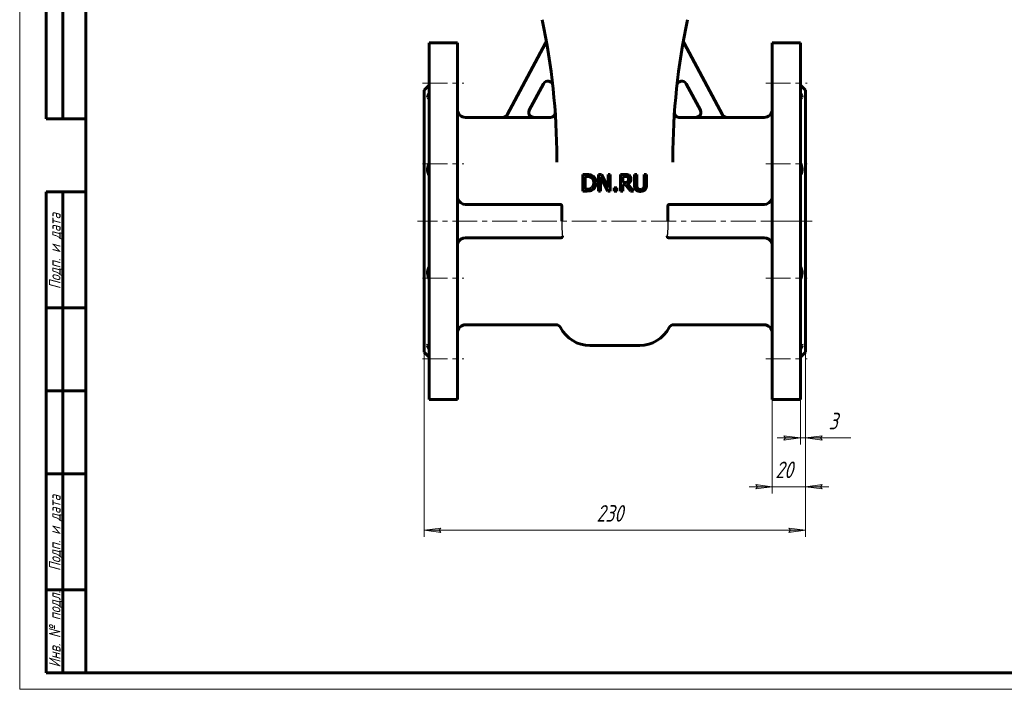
# Model space of a CAD drawing. Header units: millimetres. Extents: x 0 to 594, y 0 to 420.
# Tile 1 of 9: x 0 to 297, y 0 to 202. Entities that reach past the tile are written whole.
import ezdxf

# ---------------------------------------------------------------- set-up
doc = ezdxf.new("R2010")
doc.units = ezdxf.units.MM
for name, pattern in [('K5LT-1', [0]), ('K5LT_AXLED', [12, 7.5, -1.5, 1.5, -1.5]), ('K5LT_BASIC', [0]), ('K5LT_THIN', [0])]:
    doc.linetypes.add(name, pattern=pattern)
doc.layers.add('Системный слой', color=7, linetype='Continuous')
doc.layers.add('Системный слой (1)', color=7, linetype='Continuous', true_color=0x6c6c6c)
doc.styles.add('KDIMTEXTSTYLE', font='txt', dxfattribs={"width": 0.96, "oblique": 15, "height": 5})
doc.styles.add('KTEXTSTYLE', font='txt', dxfattribs={"width": 0.96, "height": 5})
doc.dimstyles.new('KDIMSTYLE (0.50)', dxfattribs={"dimtxt": 5, "dimasz": 1, "dimexe": 2, "dimexo": 0, "dimgap": 1, "dimtad": 1, "dimlfac": 2, "dimtxsty": 'KDIMTEXTSTYLE', "dimsah": 1, "dimcen": 0, "dimdle": 1, "dimadec": 0, "dimazin": 0, "dimtfac": 0.667, "dimtmove": 0, "dimatfit": 3, "dimfxl": 1, "dimtvp": 1, "dimtolj": 1, "dimtzin": 0, "dimarcsym": 0})

# ---------------------------------------------------------------- blocks, each defined once
blk = doc.blocks.new('U0')
at = {"layer": 'Системный слой (1)', "color": 143, "linetype": 'K5LT_BASIC', "lineweight": 60, "true_color": 0x33acca}
for p, q in [((153.72, 174.61), (153.58, 173.61)), ((153.58, 173.61), (154.07, 172.76)), ((154.07, 172.76), (155.02, 172.4)), ((155.02, 172.4), (155.05, 172.4))]:
    blk.add_line(p, q, dxfattribs=at)
blk = doc.blocks.new('U3')
at = {"layer": 'Системный слой (1)', "color": 143, "linetype": 'K5LT_BASIC', "lineweight": 60, "true_color": 0x33acca}
for p, q in [((145.71, 172.4), (134.52, 172.4)), ((160.03, 172.4), (155.05, 172.4))]:
    blk.add_line(p, q, dxfattribs=at)
blk = doc.blocks.new('U4')
at = {"layer": 'Системный слой (1)', "color": 143, "linetype": 'K5LT_BASIC', "lineweight": 60, "true_color": 0x33acca}
for p, q in [((204.09, 172.41), (203.99, 172.4)), ((204.99, 172.79), (204.09, 172.41)), ((205.46, 173.64), (204.99, 172.79)), ((205.31, 174.61), (205.46, 173.64))]:
    blk.add_line(p, q, dxfattribs=at)
blk = doc.blocks.new('U8')
at = {"layer": 'Системный слой (1)', "color": 143, "linetype": 'K5LT_BASIC', "lineweight": 60, "true_color": 0x33acca}
for p, q in [((203.99, 172.4), (199.01, 172.4)), ((224.52, 172.4), (213.32, 172.4))]:
    blk.add_line(p, q, dxfattribs=at)
blk = doc.blocks.new('U11')
at = {"layer": 'Системный слой (1)', "color": 143, "linetype": 'K5LT_BASIC', "lineweight": 60, "true_color": 0x33acca}
for p, q in [((197.51, 174), (197.51, 173.99)), ((197.51, 173.99), (197.51, 173.98)), ((197.51, 173.98), (197.51, 173.95))]:
    blk.add_line(p, q, dxfattribs=at)
blk = doc.blocks.new('U15')
at = {"layer": 'Системный слой (1)', "color": 143, "linetype": 'K5LT_BASIC', "lineweight": 60, "true_color": 0x33acca}
for p, q in [((161.64, 172.18), (161.65, 172.04)), ((161.65, 172.04), (161.66, 171.9)), ((161.66, 171.9), (161.67, 171.76))]:
    blk.add_line(p, q, dxfattribs=at)
blk = doc.blocks.new('U18')
at = {"layer": 'Системный слой (1)', "color": 143, "linetype": 'K5LT_BASIC', "lineweight": 60, "true_color": 0x33acca}
for p, q in [((235.52, 179.74), (235.94, 178.94)), ((235.56, 178.23), (235.52, 178.24)), ((235.6, 178.23), (235.56, 178.23)), ((235.64, 178.23), (235.6, 178.23)), ((235.98, 178.4), (235.64, 178.23)), ((235.94, 178.94), (235.98, 178.4))]:
    blk.add_line(p, q, dxfattribs=at)
blk = doc.blocks.new('U24')
at = {"layer": 'Системный слой (1)', "color": 143, "linetype": 'K5LT_BASIC', "lineweight": 60, "true_color": 0x33acca}
for p, q in [((235.52, 104.07), (235.56, 104.08)), ((235.56, 104.08), (235.6, 104.08)), ((235.6, 104.08), (235.64, 104.08)), ((235.64, 104.08), (235.89, 104.02)), ((235.89, 104.02), (236.01, 103.62)), ((235.72, 102.9), (235.52, 102.57)), ((236.01, 103.62), (235.72, 102.9))]:
    blk.add_line(p, q, dxfattribs=at)
blk = doc.blocks.new('U35')
at = {"layer": 'Системный слой (1)', "color": 143, "linetype": 'K5LT_BASIC', "lineweight": 60, "true_color": 0x33acca}
for p, q in [((123.14, 104.02), (123.03, 103.62)), ((123.4, 104.08), (123.14, 104.02)), ((123.43, 104.08), (123.4, 104.08)), ((123.47, 104.08), (123.43, 104.08)), ((123.52, 104.07), (123.47, 104.08)), ((123.03, 103.62), (123.31, 102.9)), ((123.31, 102.9), (123.52, 102.57))]:
    blk.add_line(p, q, dxfattribs=at)
blk = doc.blocks.new('U36')
at = {"layer": 'Системный слой (1)', "color": 143, "linetype": 'K5LT_BASIC', "lineweight": 60, "true_color": 0x33acca}
for p, q in [((123.09, 178.94), (123.05, 178.4)), ((123.05, 178.4), (123.4, 178.23)), ((123.52, 179.74), (123.09, 178.94)), ((123.4, 178.23), (123.43, 178.23)), ((123.43, 178.23), (123.47, 178.23)), ((123.47, 178.23), (123.52, 178.24))]:
    blk.add_line(p, q, dxfattribs=at)
blk = doc.blocks.new('D0')
at = {"layer": 'Системный слой (1)'}
for points in [[(126.52, 47.94), (127.02, 48.6), (122.02, 47.94), (127.02, 47.28)], [(232.02, 47.28), (237.02, 47.94), (232.02, 48.6), (232.52, 47.94)]]:
    blk.add_hatch(color=7, dxfattribs=at).paths.add_polyline_path(points)
at = {"layer": 'Системный слой (1)', "color": 7, "linetype": 'K5LT_THIN', "lineweight": 18, "true_color": 0xffffff}
for p, q in [((122.02, 101.65), (122.02, 45.94)), ((237.02, 101.65), (237.02, 45.94)), ((122.02, 47.94), (127.02, 48.6)), ((127.02, 47.28), (122.02, 47.94)), ((127.02, 48.6), (126.52, 47.94)), ((126.52, 47.94), (127.02, 47.28)), ((232.52, 47.94), (232.02, 48.6)), ((232.02, 48.6), (237.02, 47.94)), ((237.02, 47.94), (232.02, 47.28)), ((232.02, 47.28), (232.52, 47.94))]:
    blk.add_line(p, q, dxfattribs=at)
blk.add_wipeout([(173.98, 48.94), (173.98, 56.32), (184.61, 56.32), (184.61, 48.94)]).dxf.layer = 'Системный слой (1)'
blk.add_line((122.02, 47.94), (237.02, 47.94), dxfattribs=at)
at = {"layer": 'Системный слой (1)', "color": 7, "insert": (173.98, 55.53), "char_height": 5, "attachment_point": 1, "style": 'KTEXTSTYLE'}
blk.add_mtext('\\fArial|b0|c204|p34;\\H5.0;\\W1.000;\\Q15;\\fGOST Type AU|b0|i0|c204|p34;\\Q15;\\W0.960;230', dxfattribs=at)
blk = doc.blocks.new('KDIMARROW_01')
at = {"layer": 'Системный слой'}
blk.add_hatch(color=0, dxfattribs=at).paths.add_polyline_path([(-5, -0.66), (0, 0), (-5, 0.66), (-4.5, 0)])
at = {"layer": 'Системный слой', "color": 0, "linetype": 'K5LT_THIN', "lineweight": 18}
for p, q in [((-4.5, 0), (-5, 0.66)), ((-5, 0.66), (0, 0)), ((0, 0), (-5, -0.66)), ((-5, -0.66), (-4.5, 0))]:
    blk.add_line(p, q, dxfattribs=at)
at = {"layer": 'Системный слой (1)', "color": 0, "linetype": 'K5LT_THIN', "lineweight": 18}
blk.add_line((422.82, 141.15), (422.32, 141.15), dxfattribs=at)
blk = doc.blocks.new('D1')
at = {"layer": 'Системный слой (1)', "color": 7, "linetype": 'K5LT_THIN', "lineweight": 18, "true_color": 0xffffff}
for p, q in [((222.02, 61.73), (222.52, 61.07)), ((222.52, 61.07), (222.02, 60.41)), ((241.52, 61.07), (242.02, 61.73)), ((242.02, 60.41), (241.52, 61.07))]:
    blk.add_line(p, q, dxfattribs=at)
blk.add_wipeout([(227.93, 62.07), (227.93, 69.45), (235.77, 69.45), (235.77, 62.07)]).dxf.layer = 'Системный слой (1)'
at = {"layer": 'Системный слой (1)'}
for points in [[(227.02, 61.07), (222.02, 61.73), (222.52, 61.07), (222.02, 60.41)], [(241.52, 61.07), (242.02, 61.73), (237.02, 61.07), (242.02, 60.41)]]:
    blk.add_hatch(color=7, dxfattribs=at).paths.add_polyline_path(points)
at = {"layer": 'Системный слой (1)', "color": 7, "linetype": 'K5LT_THIN', "lineweight": 18, "true_color": 0xffffff}
for p, q in [((237.02, 101.65), (237.02, 59.07)), ((227.02, 87.4), (227.02, 59.07)), ((227.02, 61.07), (220.02, 61.07)), ((227.02, 61.07), (222.02, 61.73)), ((222.02, 60.41), (227.02, 61.07)), ((227.02, 61.07), (237.02, 61.07)), ((242.02, 61.73), (237.02, 61.07)), ((237.02, 61.07), (242.02, 60.41)), ((237.02, 61.07), (244.02, 61.07))]:
    blk.add_line(p, q, dxfattribs=at)
at = {"layer": 'Системный слой (1)', "color": 7, "insert": (227.93, 68.66), "char_height": 5, "attachment_point": 1, "style": 'KTEXTSTYLE'}
blk.add_mtext('\\fArial|b0|c204|p34;\\H5.0;\\W1.000;\\Q15;\\fGOST Type AU|b0|i0|c204|p34;\\Q15;\\W0.960;20', dxfattribs=at)
blk = doc.blocks.new('D2')
at = {"layer": 'Системный слой (1)'}
for points in [[(235.52, 75.78), (230.52, 76.44), (231.02, 75.78), (230.52, 75.12)], [(241.52, 75.78), (242.02, 76.44), (237.02, 75.78), (242.02, 75.12)]]:
    blk.add_hatch(color=7, dxfattribs=at).paths.add_polyline_path(points)
at = {"layer": 'Системный слой (1)', "color": 7, "linetype": 'K5LT_THIN', "lineweight": 18, "true_color": 0xffffff}
for p, q in [((237.02, 101.65), (237.02, 73.78)), ((235.52, 87.4), (235.52, 73.78)), ((235.52, 75.78), (228.52, 75.78)), ((235.52, 75.78), (230.52, 76.44)), ((230.52, 76.44), (231.02, 75.78)), ((231.02, 75.78), (230.52, 75.12)), ((230.52, 75.12), (235.52, 75.78)), ((235.52, 75.78), (237.02, 75.78)), ((242.02, 76.44), (237.02, 75.78)), ((237.02, 75.78), (242.02, 75.12)), ((237.02, 75.78), (242.01, 75.78)), ((241.52, 75.78), (242.02, 76.44)), ((242.02, 75.12), (241.52, 75.78))]:
    blk.add_line(p, q, dxfattribs=at)
blk.add_wipeout([(244.01, 76.78), (244.01, 84.16), (248.55, 84.16), (248.55, 76.78)]).dxf.layer = 'Системный слой (1)'
for p, q in [((237.02, 75.78), (244.02, 75.78)), ((242.01, 75.78), (250.74, 75.78))]:
    blk.add_line(p, q, dxfattribs=at)
at = {"layer": 'Системный слой (1)', "color": 7, "insert": (244.01, 83.37), "char_height": 5, "attachment_point": 1, "style": 'KTEXTSTYLE'}
blk.add_mtext('\\fArial|b0|c204|p34;\\H5.0;\\W1.000;\\Q15;\\fGOST Type AU|b0|i0|c204|p34;\\Q15;\\W0.960;3', dxfattribs=at)
blk = doc.blocks.new('U62')
at = {"color": 7, "linetype": 'K5LT_THIN', "lineweight": 18, "true_color": 0xffffff}
for p, q in [((0, 0), (0, 420)), ((594, 0), (0, 0))]:
    blk.add_line(p, q, dxfattribs=at)
at = {"color": 143, "linetype": 'K5LT_BASIC', "lineweight": 60, "true_color": 0x33acca}
for p, q in [((20, 5), (20, 415)), ((8, 172), (8, 292)), ((13, 172), (13, 292)), ((20, 172), (8, 172)), ((8, 5), (8, 150)), ((20, 150), (8, 150)), ((13, 5), (13, 150)), ((20, 115), (8, 115)), ((20, 90), (8, 90)), ((20, 65), (8, 65)), ((20, 30), (8, 30)), ((20, 5), (8, 5)), ((589, 5), (20, 5))]:
    blk.add_line(p, q, dxfattribs=at)
at = {"color": 7, "char_height": 3.5, "attachment_point": 1, "rotation": 90, "style": 'KTEXTSTYLE'}
for s, insert in [('\\fArial|b0|c204|p34;\\H5.0;\\W1.000;\\Q15;\\fGOST Type AU|b0|i0|c204|p34;\\Q15;\\W0.960;\\H3.50;Подп. и дата', (8.82, 120.66)), ('\\fArial|b0|c204|p34;\\H5.0;\\W1.000;\\Q15;\\fGOST Type AU|b0|i0|c204|p34;\\Q15;\\W0.960;\\H3.50;Подп. и дата', (8.82, 35.66)), ('\\fArial|b0|c204|p34;\\H5.0;\\W1.000;\\Q15;\\fGOST Type AU|b0|i0|c204|p34;\\Q15;\\W0.960;\\H3.50;Инв. № подл.', (8.82, 6.57))]:
    blk.add_mtext(s, dxfattribs=dict(at, insert=insert))

msp = doc.modelspace()

# ---------------------------------------------------------------- linework, layer by layer
at = {"layer": 'Системный слой (1)', "color": 143, "linetype": 'K5LT_BASIC', "lineweight": 60, "true_color": 0x33acca}
for p, q in [((123.5166, 194.9038), (132.0166, 194.9038)), ((123.5166, 194.9038), (123.5166, 87.4038)), ((132.0166, 194.9038), (132.0166, 87.4038)), ((147.0233, 173.1704), (158.6315, 194.7917)), ((212.0099, 173.1704), (200.4017, 194.7917)), ((227.0166, 194.9038), (227.0166, 87.4038)), ((235.5166, 194.9038), (227.0166, 194.9038)), ((235.5166, 194.9038), (235.5166, 87.4038)), ((122.0166, 180.6538), (123.5166, 182.1538)), ((157.9858, 182.5517), (153.711, 174.5895)), ((201.0473, 182.5517), (205.3221, 174.5895)), ((237.0166, 180.6538), (235.5166, 182.1538)), ((122.0166, 180.6538), (122.0166, 101.6538)), ((237.0166, 180.6538), (237.0166, 101.6538)), ((145.7005, 172.3788), (155.0313, 172.3788)), ((161.5436, 173.7112), (161.5233, 174.0059)), ((161.5236, 174.0016), (161.5268, 173.9545)), ((197.4895, 173.7111), (197.5099, 174.0065)), ((213.3327, 172.3788), (204.0018, 172.3788)), ((162.0166, 158.939), (162.0166, 159.9657)), ((197.0166, 158.939), (197.0166, 159.9657)), ((171.0383, 155.2185), (169.8997, 155.2185)), ((169.8997, 155.2185), (169.8997, 150.2185)), ((170.5642, 154.6432), (171.0707, 154.6432)), ((170.5642, 150.7939), (170.5642, 154.6432)), ((175.5075, 155.2185), (174.5634, 155.2185)), ((174.5634, 155.2185), (174.5634, 150.2185)), ((175.1833, 154.5297), (177.3957, 150.2185)), ((175.1833, 150.2185), (175.1833, 154.5297)), ((177.5213, 151.2599), (175.5075, 155.2185)), ((178.1412, 155.2185), (177.5213, 155.2185)), ((177.5213, 155.2185), (177.5213, 151.2599)), ((178.1412, 150.2185), (178.1412, 155.2185)), ((182.5253, 155.2185), (181.2368, 155.2185)), ((181.2368, 155.2185), (181.2368, 150.2185)), ((181.9013, 154.6432), (182.5618, 154.6432)), ((181.9013, 152.7631), (181.9013, 154.6432)), ((185.4427, 155.2185), (185.4427, 152.0986)), ((186.1072, 155.2185), (185.4427, 155.2185)), ((186.1072, 152.0986), (186.1072, 155.2185)), ((188.3965, 155.2185), (188.3965, 152.0824)), ((189.061, 155.2185), (188.3965, 155.2185)), ((189.061, 152.0986), (189.061, 155.2185)), ((182.4848, 152.7631), (181.9013, 152.7631)), ((181.9013, 150.2185), (181.9013, 152.208)), ((181.9013, 152.208), (182.6631, 152.208)), ((182.6631, 152.208), (184.2433, 150.2185)), ((185.1064, 150.2185), (183.3276, 152.3944)), ((169.8997, 150.2185), (171.0504, 150.2185)), ((171.0707, 150.7939), (170.5642, 150.7939)), ((174.5634, 150.2185), (175.1833, 150.2185)), ((177.3957, 150.2185), (178.1412, 150.2185)), ((180.0861, 151.1748), (179.2838, 151.1748)), ((179.2838, 151.1748), (179.2838, 150.2185)), ((179.2838, 150.2185), (180.0861, 150.2185)), ((180.0861, 150.2185), (180.0861, 151.1748)), ((181.2368, 150.2185), (181.9013, 150.2185)), ((184.2433, 150.2185), (185.1064, 150.2185)), ((134.5166, 146.1538), (163.2167, 146.1538)), ((163.5055, 145.6538), (163.5055, 141.1538)), ((195.5276, 145.6538), (195.5276, 141.1538)), ((224.5166, 146.1538), (195.8164, 146.1538)), ((163.4359, 136.1538), (134.5166, 136.1538)), ((195.5973, 136.1538), (224.5166, 136.1538)), ((161.7849, 109.9038), (134.5166, 109.9038)), ((224.5166, 109.9038), (197.2483, 109.9038)), ((122.0166, 101.6538), (123.5166, 100.1538)), ((172.0166, 103.6538), (187.0166, 103.6538)), ((237.0166, 101.6538), (235.5166, 100.1538)), ((123.5166, 87.4038), (132.0166, 87.4038)), ((235.5166, 87.4038), (227.0166, 87.4038))]:
    msp.add_line(p, q, dxfattribs=at)
at = {"layer": 'Системный слой (1)', "color": 30, "linetype": 'K5LT_AXLED', "lineweight": 18, "true_color": 0xff8000}
for p, q in [((121.5166, 182.7284), (134.0166, 182.7284)), ((225.0166, 182.7284), (237.5166, 182.7284)), ((121.5166, 158.3746), (134.0166, 158.3746)), ((225.0166, 158.3746), (237.5166, 158.3746)), ((234.0166, 141.1538), (120.0166, 141.1538)), ((239.0166, 141.1538), (225.0166, 141.1538)), ((121.5166, 123.9331), (134.0166, 123.9331)), ((225.0166, 123.9331), (237.5166, 123.9331)), ((121.5166, 99.5792), (134.0166, 99.5792)), ((225.0166, 99.5792), (237.5166, 99.5792))]:
    msp.add_line(p, q, dxfattribs=at)
at = {"layer": 'Системный слой (1)', "color": 143, "linetype": 'K5LT_BASIC', "lineweight": 60, "true_color": 0x33acca}
for centre, radius, start, end in [((-37.9834, 159.9657), 200, 0, 12.094757), ((397.0166, 159.9657), 200, 167.905243, 180), ((157.3099, 195.5012), 1.5, 331.769278, 10.312693), ((201.7233, 195.5012), 1.5, 169.687307, 208.230722), ((159.3074, 181.8422), 1.5, 6.327348, 151.769278), ((199.7257, 181.8422), 1.5, 28.230722, 173.672652), ((134.5166, 174.9038), 2.5, 180, 270), ((-37.9834, 159.9657), 200, 4.010382, 4.025513), ((397.0166, 159.9657), 200, 175.974302, 175.990844), ((224.5166, 174.9038), 2.5, 270, 0), ((134.5166, 148.6538), 2.5, 199.008855, 270), ((224.5166, 148.6538), 2.5, 270, 340.991145), ((134.5166, 133.6538), 2.5, 90, 160.991145), ((224.5166, 133.6538), 2.5, 19.008855, 90), ((134.5166, 107.4038), 2.5, 90, 180), ((161.7849, 108.4038), 1.5, 27.162888, 90), ((197.2483, 108.4038), 1.5, 90, 152.837112), ((224.5166, 107.4038), 2.5, 0, 90), ((172.0166, 113.6538), 10, 207.162888, 270), ((187.0166, 113.6538), 10, 270, 332.837112)]:
    msp.add_arc(centre, radius, start, end, dxfattribs=at)
for points, knots in [([(147.0233, 173.1704), (146.9995, 173.126), (146.9734, 173.0829), (146.9169, 172.9993), (146.8865, 172.9588), (146.822, 172.8812), (146.7879, 172.8442), (146.7207, 172.7782), (146.6881, 172.7488), (146.6262, 172.6978), (146.5974, 172.6758), (146.5268, 172.6259), (146.4842, 172.599), (146.3963, 172.5494), (146.3509, 172.5267), (146.2723, 172.4923), (146.2398, 172.4794), (146.159, 172.4504), (146.1103, 172.4357), (146.0119, 172.4112), (145.9622, 172.4014), (145.8629, 172.387), (145.8134, 172.3823), (145.7426, 172.3793), (145.7215, 172.3788), (145.7005, 172.3788)], [0, 0, 0, 0, 0.030239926, 0.030239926, 0.060745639, 0.060745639, 0.09102989, 0.09102989, 0.117410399, 0.117410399, 0.139182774, 0.139182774, 0.169479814, 0.169479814, 0.200024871, 0.200024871, 0.221045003, 0.221045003, 0.251572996, 0.251572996, 0.282064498, 0.282064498, 0.311995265, 0.311995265, 0.324650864, 0.324650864, 0.324650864, 0.324650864]), ([(145.7145, 172.4038), (146.0225, 172.4038), (146.5602, 172.5755), (146.9268, 172.9907), (147.0361, 173.1943)], [0, 0, 0, 0, 0.57142718, 1, 1, 1, 1]), ([(155.0313, 172.3788), (154.9811, 172.3788), (154.9311, 172.3814), (154.8312, 172.3916), (154.7813, 172.3993), (154.6826, 172.4196), (154.6337, 172.4323), (154.5443, 172.4602), (154.5035, 172.4749), (154.4164, 172.5107), (154.3705, 172.5322), (154.2824, 172.5793), (154.2401, 172.6046), (154.1572, 172.6602), (154.1166, 172.6906), (154.0439, 172.7509), (154.0115, 172.7803), (153.9441, 172.8468), (153.9098, 172.8843), (153.845, 172.9625), (153.8147, 173.0032), (153.7587, 173.0865), (153.733, 173.1291), (153.6891, 173.2113), (153.6702, 173.2505), (153.651, 173.2959), (153.6487, 173.3012), (153.6276, 173.3527), (153.6112, 173.3996), (153.5829, 173.4956), (153.5711, 173.5446), (153.5525, 173.6442), (153.5456, 173.6947), (153.538, 173.783), (153.5361, 173.8207), (153.535, 173.9095), (153.5369, 173.9605), (153.5456, 174.0617), (153.5524, 174.112), (153.5662, 174.1864), (153.5714, 174.2109), (153.5889, 174.2847), (153.6031, 174.3334), (153.6361, 174.4282), (153.6548, 174.4742), (153.6869, 174.543), (153.6986, 174.5664), (153.711, 174.5895)], [0, 0, 0, 0, 0.030115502, 0.030115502, 0.060573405, 0.060573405, 0.091034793, 0.091034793, 0.117142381, 0.117142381, 0.147668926, 0.147668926, 0.177413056, 0.177413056, 0.207948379, 0.207948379, 0.234221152, 0.234221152, 0.264699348, 0.264699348, 0.295236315, 0.295236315, 0.325181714, 0.325181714, 0.351340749, 0.351340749, 0.354824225, 0.354824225, 0.384772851, 0.384772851, 0.415213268, 0.415213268, 0.445912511, 0.445912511, 0.468578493, 0.468578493, 0.499208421, 0.499208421, 0.52968652, 0.52968652, 0.54470674, 0.54470674, 0.575230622, 0.575230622, 0.605106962, 0.605106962, 0.620842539, 0.620842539, 0.620842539, 0.620842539]), ([(161.5236, 174.0016), (161.5236, 174.0015), (161.5236, 174.0015), (161.5236, 174.0005), (161.5236, 174.0002), (161.5237, 173.9994), (161.5237, 173.999), (161.5238, 173.998), (161.5238, 173.9979), (161.5238, 173.9974), (161.5238, 173.9972), (161.5239, 173.9964), (161.5239, 173.9956), (161.5241, 173.9934), (161.5242, 173.9917), (161.5243, 173.9901), (161.5243, 173.9899), (161.5243, 173.989), (161.5244, 173.988), (161.5245, 173.9857), (161.5246, 173.9845), (161.5247, 173.9818), (161.5248, 173.9804), (161.5249, 173.9776), (161.525, 173.976), (161.5252, 173.9721), (161.5253, 173.9698), (161.5255, 173.9648), (161.5256, 173.9622), (161.5258, 173.9573), (161.5258, 173.955), (161.5259, 173.9521), (161.526, 173.9515), (161.526, 173.9497), (161.526, 173.9487), (161.5261, 173.9455), (161.5262, 173.9434), (161.5263, 173.9369), (161.5264, 173.9325), (161.5266, 173.9195), (161.5267, 173.9106), (161.5266, 173.891), (161.5264, 173.8804), (161.5256, 173.8483), (161.5246, 173.8269), (161.5203, 173.7628), (161.5155, 173.7202), (161.4987, 173.6112), (161.484, 173.5452), (161.4459, 173.4154), (161.4225, 173.3516), (161.3679, 173.2288), (161.3367, 173.1697), (161.2678, 173.0582), (161.2303, 173.0058), (161.15, 172.9082), (161.1074, 172.8628), (161.0131, 172.7741), (160.9609, 172.7312), (160.8498, 172.6515), (160.7906, 172.6149), (160.6675, 172.5494), (160.6033, 172.5206), (160.4723, 172.4723), (160.4056, 172.4527), (160.272, 172.4233), (160.2052, 172.4133), (160.1011, 172.4051), (160.064, 172.4036), (160.0268, 172.4036)], [0, 0, 0, 0, 0.6691545, 0.6691545, 1.00369916, 1.00369916, 1.27138703, 1.27138703, 1.33830899, 1.33830899, 1.40523096, 1.40523096, 1.59529126, 1.59529126, 1.77126946, 1.77126946, 1.78535155, 1.78535155, 1.85938743, 1.85938743, 1.93342331, 1.93342331, 1.98937617, 1.98937617, 2.04532903, 2.04532903, 2.11209543, 2.11209543, 2.17886184, 2.17886184, 2.23290789, 2.23290789, 2.24853756, 2.24853756, 2.27315824, 2.27315824, 2.32239958, 2.32239958, 2.42088227, 2.42088227, 2.61784764, 2.61784764, 2.85548163, 2.85548163, 3.33074962, 3.33074962, 4.28128559, 4.28128559, 5.77608615, 5.77608615, 7.27861781, 7.27861781, 8.75670519, 8.75670519, 10.18208997, 10.18208997, 11.55806649, 11.55806649, 13.0517404, 13.0517404, 14.58959399, 14.58959399, 16.14449881, 16.14449881, 17.68264428, 17.68264428, 19.17542959, 19.17542959, 20, 20, 20, 20]), ([(161.7156, 170.9313), (161.7087, 171.057), (161.7018, 171.1791), (161.6884, 171.4157), (161.6818, 171.5303), (161.6689, 171.752), (161.6626, 171.8591), (161.6533, 172.0143), (161.6502, 172.0651), (161.6468, 172.1215), (161.6464, 172.128), (161.6452, 172.1488), (161.6443, 172.1636), (161.6434, 172.178), (161.6434, 172.178), (161.6417, 172.2057), (161.64, 172.2338), (161.6324, 172.3569), (161.6267, 172.4491), (161.6212, 172.5372)], [0, 0, 0, 0, 4.26033363, 4.26033363, 8.52066727, 8.52066727, 12.7810009, 12.7810009, 14.91646891, 14.91646891, 15.19283071, 15.19283071, 15.8217986, 15.8217986, 15.82192264, 15.82192264, 17.04133454, 17.04133454, 21.30166817, 21.30166817, 21.30166817, 21.30166817]), ([(197.3194, 170.9642), (197.326, 171.0846), (197.3326, 171.2015), (197.3454, 171.4285), (197.3518, 171.5385), (197.3642, 171.7517), (197.3703, 171.8548), (197.3792, 172.0041), (197.3822, 172.0528), (197.388, 172.1489), (197.3909, 172.1963), (197.3994, 172.3354), (197.4069, 172.457), (197.4123, 172.5426)], [0, 0, 0, 0, 4.23274245, 4.23274245, 8.4654849, 8.4654849, 12.69822735, 12.69822735, 14.80572744, 14.80572744, 16.9309698, 16.9309698, 21.16371224, 21.16371224, 21.16371224, 21.16371224]), ([(197.5096, 174.002), (197.5096, 174.002), (197.5096, 174.002), (197.5096, 174.0018), (197.5096, 174.0019), (197.5096, 174.0011), (197.5095, 174.0009), (197.5095, 174.0002), (197.5095, 173.9999), (197.5094, 173.999), (197.5094, 173.9989), (197.5094, 173.9985), (197.5094, 173.9983), (197.5093, 173.9976), (197.5093, 173.9968), (197.5092, 173.995), (197.5091, 173.9943), (197.509, 173.9928), (197.509, 173.9919), (197.5089, 173.9908), (197.5089, 173.9905), (197.5089, 173.9895), (197.5088, 173.989), (197.5087, 173.9873), (197.5087, 173.9861), (197.5085, 173.9835), (197.5085, 173.9822), (197.5083, 173.9795), (197.5082, 173.9779), (197.5081, 173.9742), (197.508, 173.972), (197.5078, 173.9674), (197.5077, 173.965), (197.5075, 173.9603), (197.5074, 173.9583), (197.5072, 173.952), (197.5071, 173.9477), (197.5068, 173.9386), (197.5067, 173.934), (197.5065, 173.92), (197.5065, 173.9104), (197.5066, 173.8887), (197.5068, 173.8764), (197.5078, 173.8395), (197.5091, 173.8149), (197.5149, 173.7412), (197.5212, 173.6922), (197.5416, 173.5771), (197.5579, 173.5113), (197.599, 173.3823), (197.6238, 173.3191), (197.6811, 173.198), (197.7135, 173.1399), (197.7845, 173.0308), (197.8229, 172.9797), (197.9054, 172.884), (197.9493, 172.8392), (198.0462, 172.7521), (198.0996, 172.7102), (198.2131, 172.6326), (198.2732, 172.5972), (198.398, 172.5345), (198.4628, 172.5072), (198.5946, 172.462), (198.6615, 172.444), (198.7951, 172.4179), (198.8617, 172.4094), (198.9544, 172.4043), (198.9804, 172.4036), (199.0064, 172.4036)], [0, 0, 0, 0, 0.04444543, 0.04444543, 0.66840517, 0.66840517, 1.0025833, 1.0025833, 1.26996494, 1.26996494, 1.33681035, 1.33681035, 1.40365576, 1.40365576, 1.60169587, 1.60169587, 1.72088364, 1.72088364, 1.79973599, 1.79973599, 1.8310996, 1.8310996, 1.87272713, 1.87272713, 1.94571826, 1.94571826, 1.99949762, 1.99949762, 2.05327697, 2.05327697, 2.11610831, 2.11610831, 2.17893966, 2.17893966, 2.22859346, 2.22859346, 2.32790107, 2.32790107, 2.43315752, 2.43315752, 2.64367042, 2.64367042, 2.91669314, 2.91669314, 3.46273859, 3.46273859, 4.5548295, 4.5548295, 6.05257232, 6.05257232, 7.55120756, 7.55120756, 9.01959022, 9.01959022, 10.43256432, 10.43256432, 11.81668279, 11.81668279, 13.31770428, 13.31770428, 14.85857633, 14.85857633, 16.41125587, 16.41125587, 17.94224825, 17.94224825, 19.42425183, 19.42425183, 20, 20, 20, 20]), ([(204.0018, 172.3788), (204.052, 172.3788), (204.102, 172.3814), (204.2019, 172.3916), (204.2518, 172.3993), (204.3506, 172.4196), (204.3994, 172.4323), (204.4889, 172.4602), (204.5297, 172.4749), (204.6168, 172.5107), (204.6627, 172.5322), (204.7508, 172.5793), (204.7931, 172.6046), (204.876, 172.6602), (204.9166, 172.6906), (204.9893, 172.7509), (205.0218, 172.7803), (205.0891, 172.8468), (205.1235, 172.8843), (205.1882, 172.9625), (205.2186, 173.0032), (205.2746, 173.0865), (205.3002, 173.1291), (205.3442, 173.2113), (205.363, 173.2505), (205.3823, 173.2959), (205.3845, 173.3012), (205.4056, 173.3527), (205.422, 173.3996), (205.4503, 173.4955), (205.4621, 173.5446), (205.4808, 173.6442), (205.4876, 173.6947), (205.4952, 173.783), (205.4971, 173.8207), (205.4982, 173.9095), (205.4963, 173.9605), (205.4876, 174.0617), (205.4808, 174.112), (205.4669, 174.1864), (205.4618, 174.2109), (205.4442, 174.2847), (205.43, 174.3334), (205.3971, 174.4282), (205.3784, 174.4743), (205.3463, 174.543), (205.3345, 174.5664), (205.3221, 174.5895)], [0, 0, 0, 0, 0.030115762, 0.030115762, 0.060574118, 0.060574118, 0.091035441, 0.091035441, 0.117142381, 0.117142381, 0.14766915, 0.14766915, 0.177413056, 0.177413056, 0.207947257, 0.207947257, 0.234221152, 0.234221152, 0.264698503, 0.264698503, 0.295234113, 0.295234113, 0.325177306, 0.325177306, 0.351340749, 0.351340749, 0.354824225, 0.354824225, 0.38477058, 0.38477058, 0.415209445, 0.415209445, 0.445908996, 0.445908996, 0.468578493, 0.468578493, 0.499208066, 0.499208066, 0.52968763, 0.52968763, 0.54470674, 0.54470674, 0.575231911, 0.575231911, 0.605110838, 0.605110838, 0.620842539, 0.620842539, 0.620842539, 0.620842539]), ([(213.3186, 172.4038), (213.0106, 172.4038), (212.4729, 172.5754), (212.1063, 172.9907), (211.997, 173.1943)], [0, 0, 0, 0, 0.57142718, 1, 1, 1, 1]), ([(212.0099, 173.1704), (212.0337, 173.126), (212.0597, 173.0829), (212.1162, 172.9993), (212.1466, 172.9588), (212.2112, 172.8812), (212.2453, 172.8442), (212.3124, 172.7782), (212.345, 172.7488), (212.4069, 172.6978), (212.4357, 172.6758), (212.5064, 172.6259), (212.5489, 172.599), (212.6369, 172.5494), (212.6823, 172.5267), (212.7608, 172.4923), (212.7933, 172.4794), (212.8742, 172.4504), (212.9228, 172.4357), (213.0212, 172.4112), (213.0709, 172.4014), (213.1702, 172.387), (213.2197, 172.3823), (213.2905, 172.3793), (213.3116, 172.3788), (213.3327, 172.3788)], [0, 0, 0, 0, 0.030241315, 0.030241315, 0.060747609, 0.060747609, 0.091030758, 0.091030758, 0.117410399, 0.117410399, 0.139182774, 0.139182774, 0.169478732, 0.169478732, 0.200023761, 0.200023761, 0.221045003, 0.221045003, 0.251572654, 0.251572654, 0.282064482, 0.282064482, 0.311996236, 0.311996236, 0.324650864, 0.324650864, 0.324650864, 0.324650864]), ([(123.5166, 158.6432), (123.4426, 158.4894), (123.316, 158.1955), (123.1827, 157.7917), (123.1018, 157.4619), (123.0527, 157.1844), (123.0233, 156.9188), (123.0126, 156.6378), (123.0246, 156.3729), (123.0593, 156.1021), (123.114, 155.8515), (123.1892, 155.619), (123.2968, 155.3615), (123.4071, 155.1651), (123.4971, 155.0353), (123.5166, 155.0083)], [0, 0, 0, 0, 1.9446166, 3.6206512, 4.83390498, 5.85012304, 6.90687576, 7.99967183, 9.2562934, 10.21225863, 11.51151657, 12.66494211, 13.58544075, 15.48769304, 16, 16, 16, 16]), ([(235.5166, 158.6432), (235.5905, 158.4894), (235.7171, 158.1955), (235.8505, 157.7917), (235.9314, 157.4619), (235.9805, 157.1844), (236.0098, 156.9188), (236.0205, 156.6378), (236.0086, 156.3729), (235.9738, 156.1021), (235.9191, 155.8515), (235.844, 155.619), (235.7363, 155.3615), (235.6261, 155.1651), (235.5361, 155.0353), (235.5166, 155.0083)], [0, 0, 0, 0, 1.9446166, 3.6206512, 4.83390498, 5.85012304, 6.90687576, 7.99967183, 9.2562934, 10.21225863, 11.51151657, 12.66494211, 13.58544075, 15.48769304, 16, 16, 16, 16]), ([(172.8292, 154.8215), (172.6401, 154.9457), (172.4119, 155.043), (172.1041, 155.1238), (172.0615, 155.1336), (172.0166, 155.1426)], [-1.166779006, -1.166779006, -1.166779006, -1.166779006, -0.418099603, -0.418099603, -0.305211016, -0.305211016, -0.305211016, -0.305211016]), ([(173.8422, 152.7145), (173.8422, 153.2007), (173.7537, 153.6201), (173.3999, 154.3251), (173.1507, 154.6081), (172.8292, 154.8215)], [-0.387823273, -0.387823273, -0.387823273, -0.387823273, -0.193911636, -0.193911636, 0, 0, 0, 0]), ([(183.7976, 154.9552), (183.622, 155.0686), (183.4377, 155.1409), (183.0514, 155.203), (182.8117, 155.2185), (182.5253, 155.2185)], [-0.264188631, -0.264188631, -0.264188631, -0.264188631, -0.132094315, -0.132094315, 0, 0, 0, 0]), ([(182.5618, 154.6432), (182.7455, 154.6432), (182.9001, 154.6303), (183.1513, 154.579), (183.2614, 154.5351), (183.356, 154.473)], [-0.17270588, -0.17270588, -0.17270588, -0.17270588, -0.08635294, -0.08635294, 0, 0, 0, 0]), ([(183.356, 154.473), (183.464, 154.4001), (183.5437, 154.3075), (183.6463, 154.0833), (183.672, 153.9544), (183.672, 153.8085)], [-0.133910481, -0.133910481, -0.133910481, -0.133910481, -0.06695524, -0.06695524, 0, 0, 0, 0]), ([(184.3649, 153.8612), (184.3649, 154.1232), (184.3142, 154.3427), (184.1116, 154.6965), (183.9732, 154.8417), (183.7976, 154.9552)], [-0.317196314, -0.317196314, -0.317196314, -0.317196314, -0.158598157, -0.158598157, 0, 0, 0, 0]), ([(172.3916, 154.3433), (172.6428, 154.1894), (172.8319, 153.9766), (173.0858, 153.4337), (173.1493, 153.1062), (173.1493, 152.7226)], [-0.374955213, -0.374955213, -0.374955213, -0.374955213, -0.187477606, -0.187477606, 0, 0, 0, 0]), ([(173.1493, 152.7226), (173.1493, 152.3336), (173.0912, 152.0095), (172.8589, 151.4908), (172.6847, 151.2828), (172.4524, 151.1262)], [-0.452495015, -0.452495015, -0.452495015, -0.452495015, -0.226247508, -0.226247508, 0, 0, 0, 0]), ([(172.8211, 150.6197), (173.1318, 150.825), (173.3796, 151.1113), (173.7497, 151.846), (173.8422, 152.258), (173.8422, 152.7145)], [-0.457315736, -0.457315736, -0.457315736, -0.457315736, -0.228657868, -0.228657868, 0, 0, 0, 0]), ([(183.3884, 153.0224), (183.283, 152.9171), (183.154, 152.8475), (182.8488, 152.78), (182.6766, 152.7631), (182.4848, 152.7631)], [-0.138718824, -0.138718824, -0.138718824, -0.138718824, -0.069359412, -0.069359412, 0, 0, 0, 0]), ([(183.3276, 152.3944), (183.6463, 152.5132), (183.8989, 152.6963), (184.2717, 153.1906), (184.3649, 153.4965), (184.3649, 153.8612)], [-0.242803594, -0.242803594, -0.242803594, -0.242803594, -0.121401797, -0.121401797, 0, 0, 0, 0]), ([(183.672, 153.8085), (183.672, 153.6356), (183.649, 153.4843), (183.5572, 153.225), (183.4856, 153.1143), (183.3884, 153.0224)], [-0.153701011, -0.153701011, -0.153701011, -0.153701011, -0.076850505, -0.076850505, 0, 0, 0, 0]), ([(185.4427, 152.0986), (185.4427, 151.742), (185.4785, 151.4422), (185.6216, 150.956), (185.7452, 150.748), (185.9208, 150.5751)], [-0.21162953, -0.21162953, -0.21162953, -0.21162953, -0.105814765, -0.105814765, 0, 0, 0, 0]), ([(186.3219, 151.0897), (186.2382, 151.2166), (186.1815, 151.3585), (186.122, 151.6718), (186.1072, 151.8663), (186.1072, 152.0986)], [-0.563517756, -0.563517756, -0.563517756, -0.563517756, -0.281758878, -0.281758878, 0, 0, 0, 0]), ([(188.3965, 152.0824), (188.3965, 151.7625), (188.3668, 151.5871), (188.3199, 151.3535), (188.2648, 151.2157), (188.1817, 151.0897)], [-0.142944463, -0.142944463, -0.142944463, -0.142944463, -0.090738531, -0.090738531, 0, 0, 0, 0]), ([(188.5829, 150.5751), (188.6714, 150.6596), (188.7472, 150.7543), (188.8966, 151.006), (188.9372, 151.1379), (189.0359, 151.4871), (189.061, 151.8037), (189.061, 152.0986)], [-0.246883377, -0.246883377, -0.246883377, -0.246883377, -0.21758188, -0.21758188, -0.176930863, -0.176930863, 0, 0, 0, 0]), ([(132.0166, 148.5772), (132.0166, 148.5112), (132.0227, 148.4035), (132.0443, 148.2493), (132.0804, 148.071), (132.1208, 147.9326), (132.1529, 147.8395)], [0, 0, 0, 0, 1.94468743, 3.13357509, 4.42059719, 7, 7, 7, 7]), ([(172.0166, 150.293), (172.0276, 150.2952), (172.0385, 150.2973), (172.3099, 150.3536), (172.5672, 150.4603), (172.8211, 150.6197)], [-0.268572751, -0.268572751, -0.268572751, -0.268572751, -0.257922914, -0.257922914, 0, 0, 0, 0]), ([(185.9208, 150.5751), (185.998, 150.4979), (186.0832, 150.4306), (186.2718, 150.3137), (186.3736, 150.2661), (186.5985, 150.187), (186.7715, 150.1407), (187.0166, 150.1218)], [-0.529439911, -0.529439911, -0.529439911, -0.529439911, -0.378897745, -0.378897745, -0.223613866, -0.223613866, -0.050493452, -0.050493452, -0.050493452, -0.050493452]), ([(187.0166, 150.6948), (186.8933, 150.7109), (186.7833, 150.7405), (186.5326, 150.8527), (186.4111, 150.9546), (186.3219, 151.0897)], [-0.194682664, -0.194682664, -0.194682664, -0.194682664, -0.119589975, -0.119589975, 0, 0, 0, 0]), ([(187.2498, 150.6805), (187.1805, 150.6805), (187.1107, 150.6838), (187.0333, 150.6926), (187.0249, 150.6937), (187.0166, 150.6948)], [-0.0466585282, -0.0466585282, -0.0466585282, -0.0466585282, -0.0050662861, -0.0050662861, 0, 0, 0, 0]), ([(188.1817, 151.0897), (188.1362, 151.0207), (188.0812, 150.9605), (187.9339, 150.8424), (187.8513, 150.8029), (187.6227, 150.7083), (187.4368, 150.6805), (187.2498, 150.6805)], [-0.177251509, -0.177251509, -0.177251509, -0.177251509, -0.14883726, -0.14883726, -0.112248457, -0.112248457, 0, 0, 0, 0]), ([(187.2498, 150.1132), (187.6917, 150.1132), (187.9459, 150.1931), (188.269, 150.3217), (188.4369, 150.4316), (188.5829, 150.5751)], [-0.209596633, -0.209596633, -0.209596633, -0.209596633, -0.123493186, -0.123493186, 0, 0, 0, 0]), ([(227.0166, 148.5772), (227.0166, 148.5112), (227.0105, 148.4035), (226.9888, 148.2493), (226.9528, 148.071), (226.9123, 147.9326), (226.8802, 147.8395)], [0, 0, 0, 0, 1.94468743, 3.13357509, 4.42059719, 7, 7, 7, 7]), ([(163.5055, 145.6538), (163.5055, 145.6834), (163.5026, 145.7384), (163.4919, 145.8045), (163.4784, 145.8619), (163.4661, 145.9009), (163.4474, 145.9491), (163.4294, 145.9869), (163.4061, 146.0256), (163.3852, 146.0549), (163.3625, 146.0813), (163.3342, 146.1081), (163.3024, 146.1306), (163.2663, 146.1468), (163.2383, 146.153), (163.2218, 146.1538), (163.2167, 146.1538)], [0, 0, 0, 0, 1.85934181, 3.3734965, 4.13657014, 5.60957703, 6.07304465, 7.74106911, 8.73386519, 9.78601605, 10.85182217, 11.85659498, 13.47701572, 14.8514026, 16.33384192, 17, 17, 17, 17]), ([(195.5276, 145.6538), (195.5276, 145.6834), (195.5306, 145.7384), (195.5412, 145.8045), (195.5547, 145.8619), (195.567, 145.9009), (195.5857, 145.9491), (195.6037, 145.9869), (195.627, 146.0256), (195.6479, 146.0549), (195.6706, 146.0813), (195.6989, 146.1081), (195.7308, 146.1306), (195.7669, 146.1468), (195.7949, 146.153), (195.8114, 146.1538), (195.8164, 146.1538)], [0, 0, 0, 0, 1.85934181, 3.3734965, 4.13657014, 5.60957703, 6.07304465, 7.74106911, 8.73386519, 9.78601605, 10.85182217, 11.85659498, 13.47701572, 14.8514026, 16.33384192, 17, 17, 17, 17]), ([(163.4359, 136.1538), (163.4612, 136.1538), (163.5082, 136.164), (163.5684, 136.2039), (163.6071, 136.2472), (163.63, 136.2816), (163.6435, 136.3051), (163.6563, 136.331), (163.6686, 136.3607), (163.6826, 136.4022), (163.6926, 136.4429), (163.6996, 136.4842), (163.7034, 136.5158), (163.7058, 136.5504), (163.7069, 136.5961), (163.7053, 136.6307), (163.7032, 136.6538)], [0, 0, 0, 0, 2.99626906, 5.54509649, 7.54130081, 8.35063024, 9.05151513, 9.73827797, 10.6075474, 11.45304634, 12.86257973, 13.44318457, 14.19193076, 14.89657727, 15.59829515, 17, 17, 17, 17]), ([(195.5973, 136.1538), (195.5719, 136.1538), (195.525, 136.164), (195.4647, 136.2039), (195.426, 136.2472), (195.4031, 136.2816), (195.3897, 136.3051), (195.3769, 136.331), (195.3645, 136.3607), (195.3505, 136.4022), (195.3405, 136.4429), (195.3336, 136.4842), (195.3297, 136.5158), (195.3273, 136.5504), (195.3262, 136.5961), (195.3278, 136.6307), (195.3299, 136.6538)], [0, 0, 0, 0, 2.99626906, 5.54509649, 7.54130081, 8.35063024, 9.05151513, 9.73827797, 10.6075474, 11.45304634, 12.86257973, 13.44318457, 14.19193076, 14.89657721, 15.59829515, 17, 17, 17, 17]), ([(132.0166, 133.7304), (132.0166, 133.7965), (132.0227, 133.9041), (132.0443, 134.0584), (132.0804, 134.2366), (132.1208, 134.375), (132.1529, 134.4681)], [0, 0, 0, 0, 1.94468743, 3.13357509, 4.42059719, 7, 7, 7, 7]), ([(227.0166, 133.7304), (227.0166, 133.7965), (227.0105, 133.9041), (226.9888, 134.0584), (226.9528, 134.2366), (226.9123, 134.375), (226.8802, 134.4681)], [0, 0, 0, 0, 1.94468743, 3.13357509, 4.42059719, 7, 7, 7, 7]), ([(123.5166, 127.2993), (123.4517, 127.2097), (123.3322, 127.0193), (123.2079, 126.7437), (123.1205, 126.4767), (123.0698, 126.2585), (123.0343, 126.0224), (123.0161, 125.7929), (123.0155, 125.5186), (123.039, 125.2137), (123.091, 124.8932), (123.1651, 124.5852), (123.2695, 124.2464), (123.388, 123.9415), (123.4839, 123.7323), (123.5166, 123.6644)], [0, 0, 0, 0, 1.70432585, 3.38071638, 4.34154864, 5.59186143, 6.37447912, 7.43880499, 8.4968763, 9.74323669, 11.09805218, 12.29135633, 13.38787418, 15.14245676, 16, 16, 16, 16]), ([(235.5166, 127.2993), (235.5814, 127.2097), (235.7009, 127.0193), (235.8252, 126.7437), (235.9126, 126.4767), (235.9634, 126.2585), (235.9988, 126.0224), (236.0171, 125.7929), (236.0177, 125.5186), (235.9941, 125.2137), (235.9422, 124.8932), (235.868, 124.5852), (235.7637, 124.2464), (235.6451, 123.9415), (235.5492, 123.7323), (235.5166, 123.6644)], [0, 0, 0, 0, 1.70432585, 3.38071638, 4.34154864, 5.59186143, 6.37447912, 7.43880499, 8.4968763, 9.74323669, 11.09805218, 12.29135633, 13.38787418, 15.14245676, 16, 16, 16, 16])]:
    msp.add_open_spline(points, degree=3, knots=knots, dxfattribs=at)
for points in [[(172.0166, 155.1426), (171.7536, 155.1952), (171.4216, 155.2185), (171.0383, 155.2185)], [(171.0707, 154.6432), (171.5802, 154.6432), (171.8595, 154.5702), (172.0166, 154.5164)], [(172.0166, 154.5164), (172.1468, 154.4718), (172.2718, 154.4141), (172.3916, 154.3433)], [(171.0504, 150.2185), (171.4252, 150.2185), (171.7521, 150.2417), (172.0166, 150.293)], [(172.0166, 150.9099), (171.7284, 150.8174), (171.3911, 150.7939), (171.0707, 150.7939)], [(172.4524, 151.1262), (172.3186, 151.0323), (172.1733, 150.9602), (172.0166, 150.9099)], [(187.0166, 150.1218), (187.0941, 150.1159), (187.1721, 150.1132), (187.2498, 150.1132)]]:
    msp.add_open_spline(points, degree=3, dxfattribs=at)
at = {"layer": 'Системный слой (1)', "color": 7, "linetype": 'K5LT-1'}
for points in [[(163.5055, 141.1538), (163.5056, 140.8205), (163.5118, 140.1438), (163.5419, 139.1012), (163.5956, 138.0183), (163.655, 137.1976), (163.6958, 136.7355), (163.7032, 136.6538)], [(195.5276, 141.1538), (195.5276, 140.8205), (195.5213, 140.1438), (195.4913, 139.1012), (195.4376, 138.0183), (195.3781, 137.1976), (195.3374, 136.7355), (195.3299, 136.6538)]]:
    msp.add_open_spline(points, degree=3, knots=[8.311088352, 8.311088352, 8.311088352, 8.311088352, 8.511090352, 8.711092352, 8.912966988, 9.125243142, 9.170827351, 9.170827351, 9.170827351, 9.170827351], dxfattribs=at)

# ---------------------------------------------------------------- block references
at = {"layer": 'Системный слой (1)'}
for name in ['U36', 'U18', 'U3', 'U0', 'U11', 'U8', 'U4', 'U15', 'U35', 'U24']:
    msp.add_blockref(name, (0, 0), dxfattribs=at)

# ---------------------------------------------------------------- next in the draw order: dimensions: what is measured, and where the dimension line sits
at = {"layer": 'Системный слой (1)', "color": 7}
dim = msp.add_linear_dim(base=(122.0166, 47.9396), p1=(237.0166, 101.6538), p2=(122.0166, 101.6538), dimstyle='KDIMSTYLE (0.50)', override={"dimexo": 0, "dimpost": '\\fGOST Type AU|b0|c204|p34;\\H5.0;\\W0.960;\\Q15;<>', "dimblk1": 'KDIMARROW_01', "dimblk2": 'KDIMARROW_01', "dimse1": 0, "dimse2": 0, "dimclrt": 7, "dimtol": 1, "dimtp": 0, "dimtm": 0, "dimtdec": 5, "dimtolj": 1}, dxfattribs=at)
dim.commit()
dim.dimension.update_dxf_attribs({"geometry": 'D0', "text_midpoint": (179.5166, 47.9396), "dimtype": 160})

# ---------------------------------------------------------------- next in the draw order: dimensions: what is measured, and where the dimension line sits
dim = msp.add_linear_dim(base=(227.0166, 61.0691), p1=(237.0166, 101.6538), p2=(227.0166, 87.4038), dimstyle='KDIMSTYLE (0.50)', override={"dimexo": 0, "dimpost": '\\fGOST Type AU|b0|c204|p34;\\H5.0;\\W0.960;\\Q15;<>', "dimblk1": 'KDIMARROW_01', "dimblk2": 'KDIMARROW_01', "dimse1": 0, "dimse2": 0, "dimclrt": 7, "dimtol": 1, "dimtp": 0, "dimtm": 0, "dimtdec": 5, "dimtolj": 1}, dxfattribs=at)
dim.commit()
dim.dimension.update_dxf_attribs({"geometry": 'D1', "text_midpoint": (232.0166, 61.0691), "dimtype": 160})

# ---------------------------------------------------------------- next in the draw order: dimensions: what is measured, and where the dimension line sits
dim = msp.add_linear_dim(base=(235.5166, 75.78), p1=(237.0166, 101.6538), p2=(235.5166, 87.4038), dimstyle='KDIMSTYLE (0.50)', override={"dimexo": 0, "dimtoh": 1, "dimpost": '\\fGOST Type AU|b0|c204|p34;\\H5.0;\\W0.960;\\Q15;<>', "dimblk1": 'KDIMARROW_01', "dimblk2": 'KDIMARROW_01', "dimse1": 0, "dimse2": 0, "dimclrt": 7, "dimtol": 1, "dimtp": 0, "dimtm": 0, "dimtdec": 5, "dimtmove": 1, "dimtolj": 1}, dxfattribs=at)
dim.commit()
dim.dimension.update_dxf_attribs({"geometry": 'D2', "text_midpoint": (246.3768, 75.78), "dimtype": 160})

# ---------------------------------------------------------------- next in the draw order: block references
msp.add_blockref('U62', (0, 0))

doc.saveas('drawing.dxf')
